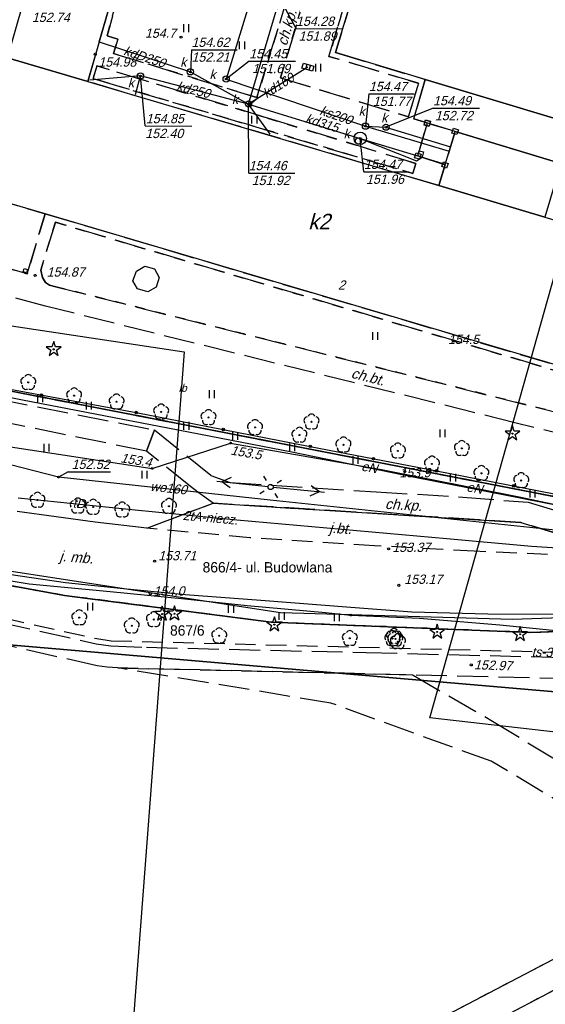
# Model space of a CAD drawing. Extents: x 7538282 to 7539561, y 5782854 to 5783989.
# Tile 14 of 32: x 7539147 to 7539198, y 5783500 to 5783596. Entities that reach past the tile are written whole.
import ezdxf

# ---------------------------------------------------------------- set-up
doc = ezdxf.new("R2010")
doc.units = 0
doc.header["$MEASUREMENT"] = 0
for name, pattern in [('4001', [0]), ('4002', [2, 1, -1]), ('4003', [3, 2, -1]), ('4004', [4, 3, -1])]:
    doc.linetypes.add(name, pattern=pattern)
for name, color, linetype in [('Budynki', 7, 'CONTINUOUS'), ('Drogi', 135, 'CONTINUOUS'), ('Dzialki', 7, 'CONTINUOUS'), ('Elementy_budynkow', 7, 'CONTINUOUS'), ('Linie_napowietrzne', 184, 'CONTINUOUS'), ('ODGIK_1', 7, 'CONTINUOUS'), ('Ogrodzenia', 184, 'CONTINUOUS'), ('Projekty', 1, 'CONTINUOUS'), ('Roslinnosc', 104, 'CONTINUOUS'), ('Rzezba', 8, 'CONTINUOUS'), ('Teksty', 1, 'CONTINUOUS'), ('Uz_Energia', 1, 'CONTINUOUS'), ('Uz_Gaz', 54, 'CONTINUOUS'), ('Uz_Kanalizacja', 14, 'CONTINUOUS'), ('Uz_Telekomunikacja', 30, 'CONTINUOUS'), ('Uz_Woda', 5, 'CONTINUOUS'), ('Uzytki', 7, 'CONTINUOUS')]:
    doc.layers.add(name, color=color, linetype=linetype)

# ---------------------------------------------------------------- blocks, each defined once
blk = doc.blocks.new('1422')
at = {"layer": 'Roslinnosc', "color": 104, "linetype": 'Continuous'}
blk.add_circle((0, 0), 0.1, dxfattribs=at)
for centre, start, end in [((-0.71, 0.23), 102.5, 221.75), ((0, 0.75), 30.19, 149.77), ((0.71, 0.23), 318.3, 77.49), ((-0.44, -0.61), 174.33, 293.45), ((0.44, -0.61), 246.24, 5.74)]:
    blk.add_arc(centre, 0.75, start, end, dxfattribs=at)
blk = doc.blocks.new('1812')
at = {"layer": 'Rzezba', "color": 8, "linetype": 'Continuous'}
blk.add_circle((0, 0), 0.2, dxfattribs=at)
blk = doc.blocks.new('1281')
at = {"layer": 'Ogrodzenia', "color": 184, "linetype": 'Continuous'}
for radius in [0.24, 0.16, 0.08]:
    blk.add_circle((0, 0), radius, dxfattribs=at)
blk = doc.blocks.new('1811')
at = {"layer": 'Rzezba', "color": 8, "linetype": 'Continuous'}
blk.add_circle((0, 0), 0.2, dxfattribs=at)
blk = doc.blocks.new('1412')
at = {"layer": 'Roslinnosc', "color": 104, "linetype": 'Continuous'}
for p, q in [((-0.33, 0.47), (-1.43, 0.47)), ((-1.43, 0.47), (-0.55, -0.17)), ((0, 1.5), (-0.33, 0.47)), ((0.33, 0.47), (0, 1.5)), ((1.43, 0.47), (0.33, 0.47)), ((0.55, -0.17), (1.43, 0.47)), ((-0.55, -0.17), (-0.88, -1.21)), ((-0.88, -1.21), (0, -0.57)), ((0, -0.57), (0.88, -1.21)), ((0.88, -1.21), (0.55, -0.17))]:
    blk.add_line(p, q, dxfattribs=at)
blk.add_circle((0, 0), 0.1, dxfattribs=at)
blk = doc.blocks.new('1746')
at = {"layer": 'Uz_Gaz', "color": 54, "linetype": 'Continuous'}
for radius in [0.16, 0.08]:
    blk.add_circle((0, 0), radius, dxfattribs=at)
blk = doc.blocks.new('1716')
at = {"layer": 'Uz_Woda', "color": 5, "linetype": 'Continuous'}
for radius in [0.16, 0.08]:
    blk.add_circle((0, 0), radius, dxfattribs=at)
blk = doc.blocks.new('1766')
at = {"layer": 'Uz_Energia', "color": 1, "linetype": 'Continuous'}
for radius in [0.16, 0.08]:
    blk.add_circle((0, 0), radius, dxfattribs=at)
blk = doc.blocks.new('1363')
at = {"layer": 'Linie_napowietrzne', "color": 184, "linetype": 'Continuous'}
for p, q in [((0, 1.5), (0, 2.5)), ((-1.5, 0), (-2.5, 0)), ((1.5, 0), (2.5, 0)), ((0, -1.5), (0, -2.5))]:
    blk.add_line(p, q, dxfattribs=at)
blk = doc.blocks.new('1722')
at = {"layer": 'Uz_Kanalizacja', "color": 14, "linetype": 'Continuous'}
blk.add_circle((0, 0), 0.6, dxfattribs=at)
blk = doc.blocks.new('1728')
at = {"layer": 'Uz_Kanalizacja', "color": 7, "linetype": 'Continuous'}
for p, q in [((-1.05, 0.5), (1.05, 0.5)), ((-1.05, -0.5), (-1.05, 0.5)), ((-0.35, 0.5), (-0.35, -0.5)), ((0.35, 0.5), (0.35, -0.5)), ((1.05, 0.5), (1.05, -0.5)), ((1.05, -0.5), (-1.05, -0.5))]:
    blk.add_line(p, q, dxfattribs=at)
blk = doc.blocks.new('1361')
at = {"layer": 'Linie_napowietrzne', "color": 184, "linetype": 'Continuous'}
blk.add_circle((0, 0), 0.5, dxfattribs=at)
blk = doc.blocks.new('1047')
at = {"layer": 'Linie_napowietrzne', "color": 1, "linetype": 'Continuous'}
blk.add_line((0, 0.5), (0, 10.5), dxfattribs=at)
blk = doc.blocks.new('1046')
at = {"layer": 'Linie_napowietrzne', "color": 1, "linetype": 'Continuous'}
for p in [(-1, 7.8), (1, 7.8)]:
    blk.add_line(p, (0, 9.53), dxfattribs=at)
blk = doc.blocks.new('1726')
at = {"layer": 'Uz_Kanalizacja', "color": 14, "linetype": 'Continuous'}
for radius in [0.16, 0.08]:
    blk.add_circle((0, 0), radius, dxfattribs=at)
blk = doc.blocks.new('1450')
at = {"layer": 'Roslinnosc', "color": 104, "linetype": 'Continuous'}
for p, q in [((-0.5, -0.75), (-0.5, 0.75)), ((0.5, -0.75), (0.5, 0.75))]:
    blk.add_line(p, q, dxfattribs=at)
blk = doc.blocks.new('1343')
at = {"layer": 'Budynki', "color": 7, "linetype": 'Continuous'}
for p, q in [((-0.5, 0.5), (0.5, 0.5)), ((-0.5, -0.5), (-0.5, 0.5)), ((0.5, 0.5), (0.5, -0.5)), ((0.5, -0.5), (-0.5, -0.5))]:
    blk.add_line(p, q, dxfattribs=at)

msp = doc.modelspace()

# ---------------------------------------------------------------- linework, layer by layer
at = {"layer": 'Budynki', "color": 7, "linetype": '4003'}
for p, q in [((7539187.104, 5783585.709), (7539189.134, 5783585.095)), ((7539185.947, 5783582.956), (7539186.663, 5783585.444)), ((7539189.367, 5783584.659), (7539188.585, 5783582.076)), ((7539188.151, 5783581.852), (7539186.182, 5783582.509))]:
    msp.add_line(p, q, dxfattribs=at)
at = {"layer": 'Budynki', "color": 7, "linetype": '4001'}
for points in [[(7539199.719, 5783581.899, 0), (7539198.155, 5783576.696, 0), (7539187.88, 5783579.75, 0), (7539189.469, 5783584.994, 0), (7539185.455, 5783586.207, 0), (7539186.57, 5783590.02, 0), (7539177.88, 5783592.62, 0), (7539179.62, 5783598.38, 0), (7539175.31, 5783599.67, 0), (7539182.466, 5783623.422, 0), (7539186.778, 5783622.129, 0), (7539188.506, 5783627.876, 0)], [(7539149.208, 5783602.929, 0), (7539139.554, 5783605.783, 0), (7539137.4, 5783606.42, 0), (7539141.3, 5783619.41, 0), (7539150.253, 5783616.751, 0), (7539159.212, 5783614.1, 0), (7539159.57, 5783615.29, 0), (7539162.21, 5783614.43, 0), (7539161.87, 5783613.3, 0), (7539164.529, 5783612.475, 0), (7539166.22, 5783611.97, 0), (7539162.42, 5783599.04, 0), (7539156.98, 5783600.59, 0), (7539154.992, 5783593.656, 0), (7539153.89, 5783589.81, 0), (7539146.09, 5783592.12, 0), (7539149.208, 5783602.929, 0)], [(7539153.89, 5783589.81, 0), (7539187.88, 5783579.75, 0), (7539198.155, 5783576.696, 0), (7539213.445, 5783572.158, 0), (7539214.155, 5783574.522, 0), (7539220.58, 5783572.64, 0), (7539221.575, 5783572.349, 0), (7539222.475, 5783572.085, 0), (7539224.54, 5783571.48, 0), (7539220.05, 5783556.21, 0), (7539149.74, 5783577.02, 0), (7539142.23, 5783579.22, 0), (7539131.9, 5783582.29, 0), (7539135.74, 5783595.17, 0), (7539146.09, 5783592.12, 0), (7539153.89, 5783589.81, 0)]]:
    msp.add_polyline3d(points, dxfattribs=at)
at = {"layer": 'Budynki', "color": 7, "linetype": '4003'}
msp.add_polyline3d([(7539142.23, 5783579.22, 0), (7539149.74, 5783577.02, 0), (7539148, 5783571.19, 0), (7539140.55, 5783573.4, 0), (7539142.23, 5783579.22, 0)], dxfattribs=at)
at = {"layer": 'Drogi', "color": 8, "linetype": '4004'}
for p, q in [((7539154.992, 5783593.656), (7539156.98, 5783600.59)), ((7539157.36, 5783599.99, 154.891), (7539155.74, 5783594.25, 155.011)), ((7539170.25, 5783588.28, 154.421), (7539173.92, 5783600.22, 154.241)), ((7539175.23, 5783599.15, 154.251), (7539172.54, 5783590.17, 154.361)), ((7539177.24, 5783592.26, 154.261), (7539178.96, 5783598.05, 154.261)), ((7539179.62, 5783598.38), (7539177.88, 5783592.62)), ((7539155.74, 5783594.25, 155.011), (7539156.79, 5783593.91, 154.971)), ((7539153.89, 5783589.81), (7539154.992, 5783593.656)), ((7539156.79, 5783593.91, 154.971), (7539156.37, 5783592.53, 154.981)), ((7539156.37, 5783592.53, 154.981), (7539170.25, 5783588.28, 154.421)), ((7539177.88, 5783592.62), (7539186.57, 5783590.02)), ((7539185.93, 5783589.65, 154.261), (7539177.24, 5783592.26, 154.261)), ((7539154.75, 5783591.34, 155.021), (7539154.41, 5783590.1, 155.041)), ((7539171.27, 5783586.29, 154.391), (7539154.75, 5783591.34, 155.021)), ((7539187.88, 5783579.75), (7539153.89, 5783589.81)), ((7539154.41, 5783590.1, 155.041), (7539169.41, 5783585.65, 154.671)), ((7539172.54, 5783590.17, 154.361), (7539184.94, 5783586.4, 154.511)), ((7539184.94, 5783586.4, 154.511), (7539185.93, 5783589.65, 154.261)), ((7539186.57, 5783590.02), (7539185.455, 5783586.207)), ((7539169.41, 5783585.65, 154.671), (7539185.35, 5783580.93, 154.511)), ((7539185.65, 5783581.89, 154.521), (7539171.27, 5783586.29, 154.391)), ((7539185.455, 5783586.207), (7539186.769, 5783585.81)), ((7539186.76, 5783585.78), (7539185.85, 5783582.62)), ((7539186.769, 5783585.81), (7539186.76, 5783585.78)), ((7539185.35, 5783580.93, 154.511), (7539185.65, 5783581.89, 154.521)), ((7539185.85, 5783582.62), (7539188.483, 5783581.741)), ((7539188.483, 5783581.741), (7539187.88, 5783579.75)), ((7539148, 5783571.19), (7539149.74, 5783577.02)), ((7539150.732, 5783576.196), (7539149.32, 5783571.57, 154.871)), ((7539149.74, 5783577.02), (7539205.686, 5783560.461)), ((7539205.49, 5783559.96, 153.591), (7539150.732, 5783576.196)), ((7539143.892, 5783572.409), (7539148, 5783571.19)), ((7539149.32, 5783571.57, 154.871), (7539149.5, 5783570.86, 154.721)), ((7539158.25, 5783570.53, 155.141), (7539158.58, 5783571.46, 154.701)), ((7539158.58, 5783571.46, 154.701), (7539159.39, 5783571.96, 154.741)), ((7539159.39, 5783571.96, 154.741), (7539160.35, 5783571.67, 154.721)), ((7539160.35, 5783571.67, 154.721), (7539160.8, 5783570.84, 155.201)), ((7539149.5, 5783570.86, 154.721), (7539149.78, 5783570.37, 154.771)), ((7539158.7, 5783569.75, 155.121), (7539158.25, 5783570.53, 155.141)), ((7539160.8, 5783570.84, 155.201), (7539160.49, 5783569.9, 155.111)), ((7539149.78, 5783570.37, 154.771), (7539150.17, 5783570.11, 154.791)), ((7539150.17, 5783570.11, 154.791), (7539150.77, 5783569.95, 154.751)), ((7539150.77, 5783569.95, 154.751), (7539213.75, 5783554.17, 153.451)), ((7539159.68, 5783569.46, 155.081), (7539158.7, 5783569.75, 155.121)), ((7539160.49, 5783569.9, 155.111), (7539159.68, 5783569.46, 155.081)), ((7539149.79, 5783568.06, 154.771), (7539146.34, 5783568.99, 154.841)), ((7539195.25, 5783556.79, 153.681), (7539149.79, 5783568.06, 154.771)), ((7539141.14, 5783559.89), (7539160.35, 5783556.09)), ((7539159.55, 5783554.03), (7539141.89, 5783557.61)), ((7539160.35, 5783556.09), (7539159.55, 5783554.03)), ((7539159.55, 5783554.03), (7539160.35, 5783556.09)), ((7539160.35, 5783556.09), (7539165.81, 5783551.69)), ((7539216.49, 5783551.45, 153.261), (7539195.25, 5783556.79, 153.681)), ((7539163.84, 5783550.6), (7539159.55, 5783554.03)), ((7539165.81, 5783551.69), (7539167.67, 5783551)), ((7539164.54, 5783550.05), (7539163.84, 5783550.6)), ((7539167.67, 5783551), (7539181.82, 5783550.09)), ((7539166.026, 5783548.99), (7539164.54, 5783550.05)), ((7539181.82, 5783550.09), (7539190.21, 5783549.59)), ((7539190.21, 5783549.59), (7539196.551, 5783549.08)), ((7539195.82, 5783547.13), (7539166.026, 5783548.99)), ((7539196.551, 5783549.08), (7539207.93, 5783545.62)), ((7539207.42, 5783543.61, 152.782), (7539195.82, 5783547.13)), ((7539137.51, 5783539.2, 154.151), (7539154.69, 5783535.38, 154.601)), ((7539154.77, 5783533.26, 153.571), (7539137.13, 5783537.2, 154.181)), ((7539154.69, 5783535.38, 154.601), (7539156.11, 5783535.18, 154.571)), ((7539156.11, 5783535.18, 154.571), (7539159.57, 5783535.04, 153.411)), ((7539159.57, 5783535.04, 153.411), (7539180.85, 5783534.53, 153.051)), ((7539180.85, 5783534.53, 153.051), (7539209.14, 5783533.83, 152.681)), ((7539155.74, 5783533.13, 153.601), (7539154.77, 5783533.26, 153.571)), ((7539156.77, 5783533.04, 154.511), (7539155.74, 5783533.13, 153.601)), ((7539177.41, 5783529.64, 152.891), (7539156.77, 5783533.04, 154.511)), ((7539156.77, 5783533.04, 154.511), (7539178.75, 5783532.52, 154.131)), ((7539178.75, 5783532.52, 154.131), (7539156.77, 5783533.04, 154.511)), ((7539178.75, 5783532.52, 154.131), (7539185.349, 5783532.359)), ((7539208.667, 5783531.792, 156.951), (7539178.75, 5783532.52, 154.131)), ((7539185.349, 5783532.359), (7539185.4, 5783532.33, 152.981)), ((7539185.4, 5783532.33, 152.981), (7539193.1, 5783527.88, 152.541)), ((7539192.97, 5783524, 152.441), (7539177.41, 5783529.64, 152.891)), ((7539193.1, 5783527.88, 152.541), (7539202.2, 5783522.35, 152.081)), ((7539201.4, 5783518.95, 152.081), (7539192.97, 5783524, 152.441))]:
    msp.add_line(p, q, dxfattribs=at)
at = {"layer": 'Drogi', "color": 8, "linetype": '4001'}
for p, q in [((7539159.61, 5783546.57, 153.661), (7539166.026, 5783548.99)), ((7539166.026, 5783548.99), (7539195.82, 5783547.13)), ((7539154.6, 5783547.15, 153.85), (7539147.03, 5783548.2, 153.987)), ((7539159.61, 5783546.57, 153.661), (7539154.6, 5783547.15, 153.85)), ((7539195.82, 5783547.13), (7539207.42, 5783543.61, 152.782)), ((7539145.087, 5783542.293), (7539151.706, 5783541.317)), ((7539151.706, 5783541.317), (7539157.323, 5783540.726)), ((7539157.323, 5783540.726), (7539163.311, 5783540.157)), ((7539163.311, 5783540.157), (7539170.638, 5783539.598)), ((7539170.638, 5783539.598), (7539179.347, 5783538.928)), ((7539179.347, 5783538.928), (7539185.281, 5783538.489)), ((7539185.281, 5783538.489), (7539192.623, 5783538.27)), ((7539192.623, 5783538.27), (7539199.062, 5783538.244))]:
    msp.add_line(p, q, dxfattribs=at)
at = {"layer": 'Drogi', "color": 8, "linetype": '4003'}
for p, q in [((7539159.61, 5783546.57, 153.661), (7539166.026, 5783548.99)), ((7539166.026, 5783548.99), (7539195.82, 5783547.13)), ((7539169.56, 5783545.65, 153.471), (7539159.61, 5783546.57, 153.661)), ((7539195.82, 5783547.13), (7539207.42, 5783543.61, 152.782)), ((7539181.64, 5783544.88, 153.258), (7539169.56, 5783545.65, 153.471)), ((7539191.3, 5783544.34, 153.033), (7539181.64, 5783544.88, 153.258)), ((7539207.42, 5783543.61, 152.782), (7539191.3, 5783544.34, 153.033))]:
    msp.add_line(p, q, dxfattribs=at)
at = {"layer": 'Drogi', "color": 8, "linetype": '4001'}
msp.add_polyline3d([(7539186.255, 5783582.507, 0), (7539185.85, 5783582.62, 0), (7539185.99, 5783583.12, 0), (7539186.395, 5783583.007, 0), (7539186.255, 5783582.507, 0)], dxfattribs=at)
at = {"layer": 'Dzialki', "color": 7, "linetype": '4001'}
for p, q in [((7539214.64, 5783546.61), (7539138.94, 5783561.3)), ((7539138.94, 5783561.3), (7539214.64, 5783546.61)), ((7539127.18, 5783544.47), (7539151.62, 5783540.06)), ((7539151.62, 5783540.06), (7539127.18, 5783544.47)), ((7539151.62, 5783540.06), (7539171.64, 5783537.48)), ((7539171.64, 5783537.48), (7539151.62, 5783540.06)), ((7539171.64, 5783537.48), (7539196.76, 5783536.48)), ((7539196.76, 5783536.48), (7539171.64, 5783537.48)), ((7539196.76, 5783536.48), (7539239.42, 5783537.86)), ((7539239.42, 5783537.86), (7539196.76, 5783536.48)), ((7539210.44, 5783510.8), (7539172.95, 5783491.23)), ((7539136.46, 5783468.92), (7539211.66, 5783508.5))]:
    msp.add_line(p, q, dxfattribs=at)
at = {"layer": 'Elementy_budynkow', "color": 7, "linetype": '4001'}
for points in [[(7539199.513, 5783586.699, 0), (7539199.358, 5783586.194, 0), (7539186.57, 5783590.02, 0), (7539177.88, 5783592.62, 0), (7539179.62, 5783598.38, 0), (7539175.31, 5783599.67, 0), (7539182.466, 5783623.422, 0), (7539186.778, 5783622.129, 0), (7539188.506, 5783627.876, 0), (7539210.24, 5783621.37, 0), (7539210.16, 5783621.1, 0), (7539203.32, 5783599.12, 0), (7539199.513, 5783586.699, 0)], [(7539199.358, 5783586.194, 0), (7539199.513, 5783586.699, 0), (7539202.455, 5783585.816, 0), (7539201.152, 5783581.47, 0), (7539199.719, 5783581.899, 0), (7539189.469, 5783584.994, 0), (7539185.455, 5783586.207, 0), (7539186.57, 5783590.02, 0), (7539199.358, 5783586.194, 0)], [(7539189.469, 5783584.994, 0), (7539199.719, 5783581.899, 0), (7539198.155, 5783576.696, 0), (7539187.88, 5783579.75, 0), (7539189.469, 5783584.994, 0)], [(7539147.94, 5783571.31, 0), (7539147.62, 5783571.4, 0), (7539147.71, 5783571.72, 0), (7539148.028, 5783571.631, 0), (7539147.94, 5783571.31, 0)]]:
    msp.add_polyline3d(points, dxfattribs=at)
at = {"layer": 'ODGIK_1', "color": 230, "linetype": '4001'}
for points in [[(7539264.452, 5783802.841, 0), (7539419.329, 5783757.818, 0), (7539329.284, 5783511.997, 0), (7539187.014, 5783528.205, 0), (7539264.452, 5783802.841, 0)], [(7538845.797, 5782902.741, 0), (7538636.278, 5782994.552, 0), (7538490.411, 5783119.582, 0), (7538485.94, 5783272.337, 0), (7538484.864, 5783306.108, 0), (7538517.282, 5783660.898, 0), (7539163.202, 5783563.663, 0), (7539125.655, 5783070.656, 0), (7538845.797, 5782902.741, 0)], [(7538958.949, 5783581.034, 0), (7539056.503, 5783560.761, 0), (7539144.541, 5783542.692, 0), (7539172.561, 5783538.396, 0), (7539195.018, 5783537.777, 0), (7539229.843, 5783538.967, 0), (7539251.375, 5783540.334, 0), (7539282.229, 5783546.317, 0), (7539295.919, 5783546.72, 0), (7539305.765, 5783542.346, 0), (7539392.101, 5783505.372, 0), (7539413.861, 5783493.634, 0), (7539433.498, 5783482.535, 0), (7539441.011, 5783471.581, 0), (7539412.498, 5783444.22, 0), (7539368.331, 5783401.47, 0), (7539336.711, 5783367.751, 0)]]:
    msp.add_polyline3d(points, dxfattribs=at)
at = {"layer": 'ODGIK_1', "color": 3, "linetype": '4001', "lineweight": 35}
msp.add_polyline3d([(7539226.179, 5783528.401, 0), (7539112.466, 5783538.193, 0), (7539108.594, 5783538.91, 0), (7539104.942, 5783540.372, 0), (7539101.649, 5783542.524, 0), (7539098.843, 5783545.283, 0), (7539096.621, 5783548.527, 0), (7539095.08, 5783552.152, 0), (7539094.286, 5783556.006, 0), (7539094.254, 5783559.939, 0), (7539095.001, 5783563.801, 0), (7539104.06, 5783594.361, 0), (7539125.455, 5783666.578, 0), (7539127, 5783670.337, 0), (7539129.274, 5783673.707, 0), (7539132.184, 5783676.538, 0), (7539158.877, 5783697.796, 0), (7539162.097, 5783699.879, 0), (7539165.638, 5783701.312, 0), (7539169.401, 5783702.049, 0), (7539173.234, 5783702.053, 0), (7539176.986, 5783701.329, 0), (7539251.777, 5783679.313, 0)], dxfattribs=at)
at = {"layer": 'Ogrodzenia', "color": 184, "linetype": '4001'}
for p, q in [((7539140.19, 5783561.16), (7539158.57, 5783557.77)), ((7539158.57, 5783557.77), (7539175.43, 5783554.49)), ((7539175.43, 5783554.49), (7539187.67, 5783552.13)), ((7539187.67, 5783552.13), (7539202.63, 5783549.21))]:
    msp.add_line(p, q, dxfattribs=at)
at = {"layer": 'Projekty', "color": 14, "linetype": '4003'}
msp.add_line((7539169.372, 5783587.446), (7539170.199, 5783588.115), dxfattribs=at)
at = {"layer": 'Projekty', "color": 30, "linetype": '4003'}
for p, q in [((7539145.741, 5783537.882), (7539154.741, 5783535.878)), ((7539154.741, 5783535.878), (7539156.143, 5783535.679)), ((7539156.143, 5783535.679), (7539188.92, 5783534.83)), ((7539188.92, 5783534.83), (7539203.919, 5783534.459))]:
    msp.add_line(p, q, dxfattribs=at)
at = {"layer": 'Roslinnosc', "color": 104, "linetype": '4002'}
for points in [[(7539156.37, 5783592.53, 154.981), (7539156.79, 5783593.91, 154.971), (7539155.74, 5783594.25, 155.011), (7539157.36, 5783599.99, 154.891), (7539162.73, 5783598.42, 154.801), (7539165.13, 5783606.45, 154.681), (7539167.04, 5783612.76, 154.641), (7539176.4, 5783609.99, 154.431), (7539176.803, 5783609.871, 0), (7539176.28, 5783608.12, 154.381), (7539173.92, 5783600.22, 154.241), (7539170.25, 5783588.28, 154.421), (7539156.37, 5783592.53, 154.981)], [(7539172.54, 5783590.17, 154.361), (7539175.23, 5783599.15, 154.251), (7539178.96, 5783598.05, 154.261), (7539177.24, 5783592.26, 154.261), (7539185.93, 5783589.65, 154.261), (7539184.94, 5783586.4, 154.511), (7539172.54, 5783590.17, 154.361)], [(7539171.27, 5783586.29, 154.391), (7539185.65, 5783581.89, 154.521), (7539185.35, 5783580.93, 154.511), (7539169.41, 5783585.65, 154.671), (7539154.41, 5783590.1, 155.041), (7539154.75, 5783591.34, 155.021), (7539171.27, 5783586.29, 154.391)], [(7539149.32, 5783571.57, 154.871), (7539150.732, 5783576.196, 0), (7539205.49, 5783559.96, 153.591), (7539204.96, 5783558.25, 153.541), (7539214.13, 5783555.49, 153.351), (7539213.75, 5783554.17, 153.451), (7539150.77, 5783569.95, 154.751), (7539150.17, 5783570.11, 154.791), (7539149.78, 5783570.37, 154.771), (7539149.5, 5783570.86, 154.721), (7539149.32, 5783571.57, 154.871)]]:
    msp.add_polyline3d(points, dxfattribs=at)
at = {"layer": 'Rzezba', "color": 6, "linetype": 'Continuous'}
msp.add_circle((7539154.6, 5783592.46, 154.983), 0.1, dxfattribs=at)
at = {"layer": 'Uz_Energia', "color": 1, "linetype": '4001'}
for p, q in [((7539139.066, 5783560.664), (7539147.561, 5783559.001)), ((7539147.561, 5783559.001), (7539160.774, 5783556.451)), ((7539160.774, 5783556.451), (7539173.647, 5783553.98)), ((7539144.39, 5783554.77), (7539160.11, 5783552.36)), ((7539144.39, 5783554.77), (7539160.11, 5783552.36)), ((7539160.11, 5783552.36), (7539167.71, 5783554.81)), ((7539160.11, 5783552.36), (7539167.71, 5783554.81)), ((7539167.71, 5783554.81), (7539182.34, 5783552.26)), ((7539167.71, 5783554.81), (7539182.34, 5783552.26)), ((7539173.647, 5783553.98), (7539185.558, 5783551.512)), ((7539182.34, 5783552.26), (7539195.84, 5783549.58)), ((7539182.34, 5783552.26), (7539195.84, 5783549.58)), ((7539185.558, 5783551.512), (7539199.558, 5783548.769)), ((7539195.84, 5783549.58), (7539212.94, 5783545.92)), ((7539195.84, 5783549.58), (7539212.94, 5783545.92))]:
    msp.add_line(p, q, dxfattribs=at)
at = {"layer": 'Uz_Gaz', "color": 54, "linetype": '4001'}
for p, q in [((7539140.453, 5783542.501), (7539148.206, 5783541.184)), ((7539148.206, 5783541.184), (7539156.035, 5783540.447)), ((7539156.035, 5783540.447), (7539163.274, 5783539.727)), ((7539163.274, 5783539.727), (7539169.321, 5783539.099)), ((7539169.321, 5783539.099), (7539176.889, 5783538.421)), ((7539176.889, 5783538.421), (7539179.362, 5783538.158)), ((7539179.362, 5783538.158), (7539186.025, 5783537.864)), ((7539186.025, 5783537.864), (7539193.8, 5783537.208)), ((7539193.8, 5783537.208), (7539199.873, 5783536.6))]:
    msp.add_line(p, q, dxfattribs=at)
at = {"layer": 'Uz_Kanalizacja', "color": 14, "linetype": '4001'}
for p, q in [((7539172.22, 5783606.27, 154.331), (7539167.28, 5783590.06, 154.451)), ((7539169.45, 5783587.64, 154.451), (7539172.48, 5783597.89, 154.281)), ((7539154.992, 5783593.656), (7539163.81, 5783590.76, 154.621)), ((7539163.81, 5783590.76, 154.621), (7539169.45, 5783587.64, 154.451)), ((7539175.2, 5783591.22, 154.241), (7539169.45, 5783587.64, 154.451)), ((7539158.98, 5783590.36, 154.851), (7539154.08, 5783589.96, 154.941)), ((7539158.51, 5783588.58, 154.861), (7539158.98, 5783590.36, 154.851)), ((7539169.45, 5783587.64, 154.451), (7539158.98, 5783590.36, 154.851)), ((7539167.28, 5783590.06, 154.451), (7539180.78, 5783585.5, 154.471)), ((7539171.54, 5783584.72, 154.651), (7539169.45, 5783587.64, 154.451)), ((7539169.45, 5783587.64, 154.451), (7539180.27, 5783584.32, 154.109)), ((7539180.78, 5783585.5, 154.471), (7539188.891, 5783583.087, 154.086)), ((7539180.78, 5783585.5, 154.471), (7539182.76, 5783585.4, 154.19)), ((7539182.76, 5783585.4, 154.19), (7539189.012, 5783583.493)), ((7539180.27, 5783584.32, 154.109), (7539188.507, 5783581.82)), ((7539180.27, 5783584.32, 154.109), (7539185.715, 5783582.138)), ((7539185.715, 5783582.138), (7539186.255, 5783582.507))]:
    msp.add_line(p, q, dxfattribs=at)
at = {"layer": 'Uz_Kanalizacja', "color": 14, "linetype": 'Continuous'}
for p, q in [((7539174.049, 5783594.942), (7539172.48, 5783597.89)), ((7539174.049, 5783594.942), (7539178.477, 5783594.94)), ((7539163.921, 5783592.907), (7539163.81, 5783590.76)), ((7539163.921, 5783592.907), (7539168.359, 5783592.905)), ((7539169.51, 5783591.803), (7539167.28, 5783590.06)), ((7539169.51, 5783591.803), (7539173.988, 5783591.801)), ((7539159.443, 5783585.517), (7539158.98, 5783590.36)), ((7539181.11, 5783588.624), (7539180.78, 5783585.5)), ((7539181.11, 5783588.624), (7539185.486, 5783588.622)), ((7539169.468, 5783580.965), (7539169.45, 5783587.64)), ((7539187.326, 5783587.246), (7539182.76, 5783585.4)), ((7539187.326, 5783587.246), (7539191.828, 5783587.244)), ((7539159.443, 5783585.517), (7539163.943, 5783585.515)), ((7539180.634, 5783581.085), (7539180.27, 5783584.32)), ((7539169.468, 5783580.965), (7539173.947, 5783580.963)), ((7539180.634, 5783581.085), (7539185.01, 5783581.083))]:
    msp.add_line(p, q, dxfattribs=at)
for centre, radius in [((7539180.27, 5783584.32), 0.6), ((7539180.1, 5783584.07), 0.3)]:
    msp.add_circle(centre, radius, dxfattribs=at)
at = {"layer": 'Uz_Telekomunikacja', "color": 30, "linetype": '4001'}
for p, q in [((7539147.137, 5783549.507), (7539158.451, 5783548.364)), ((7539147.137, 5783549.507), (7539158.451, 5783548.364)), ((7539158.451, 5783548.364), (7539168.322, 5783547.382)), ((7539158.451, 5783548.364), (7539168.322, 5783547.382)), ((7539168.322, 5783547.382), (7539188.661, 5783545.573)), ((7539168.322, 5783547.382), (7539188.661, 5783545.573)), ((7539188.661, 5783545.573), (7539196.866, 5783544.84)), ((7539188.661, 5783545.573), (7539196.866, 5783544.84)), ((7539196.866, 5783544.84), (7539202.598, 5783544.449)), ((7539196.866, 5783544.84), (7539202.598, 5783544.449))]:
    msp.add_line(p, q, dxfattribs=at)
at = {"layer": 'Uz_Woda', "color": 5, "linetype": '4001'}
for p, q in [((7539151.04, 5783551.52), (7539120.35, 5783559.39)), ((7539171.55, 5783549.29), (7539151.04, 5783551.52)), ((7539216.37, 5783544.54), (7539171.55, 5783549.29))]:
    msp.add_line(p, q, dxfattribs=at)
at = {"layer": 'Uz_Woda', "color": 5, "linetype": 'Continuous'}
for q in [(7539151.04, 5783551.52), (7539156.071, 5783552.033)]:
    msp.add_line((7539151.973, 5783552.035), q, dxfattribs=at)
at = {"layer": 'Uzytki', "color": 184, "linetype": '4002'}
for points in [[(7539246.13, 5783660.12, 0), (7539235.41, 5783598.4, 0), (7539239.8, 5783597.29, 0), (7539227.9, 5783548.33, 0), (7539214.64, 5783546.61, 0), (7539138.94, 5783561.3, 0), (7539129.1, 5783559.07, 0), (7539126.87, 5783558.71, 0), (7539119.29, 5783560.47, 0), (7539114.18, 5783558.12, 0), (7539123.24, 5783588.68, 0), (7539096.02, 5783595.66, 0), (7539087.3, 5783561.6, 0), (7539060.67, 5783567.55, 0), (7539032.45, 5783573.86, 0), (7539025.23, 5783575.47, 0), (7539022.92, 5783576.04, 0), (7539015.37, 5783577.86, 0)], [(7539397.27, 5783500.62, 0), (7539308.05, 5783540.33, 0), (7539298.34, 5783544.6, 0), (7539294.29, 5783545.78, 0), (7539281.81, 5783544.98, 0), (7539248.51, 5783538.36, 0), (7539239.42, 5783537.86, 0), (7539196.76, 5783536.48, 0), (7539171.64, 5783537.48, 0), (7539151.62, 5783540.06, 0), (7539138.11, 5783542.5, 0), (7539127.18, 5783544.47, 0), (7538965.24, 5783578.56, 0)], [(7539015.37, 5783577.86, 0), (7539022.92, 5783576.04, 0), (7539025.23, 5783575.47, 0), (7539032.45, 5783573.86, 0), (7539060.67, 5783567.55, 0), (7539087.3, 5783561.6, 0), (7539087.68, 5783561.51, 0), (7539113.63, 5783555.68, 0), (7539114.18, 5783558.12, 0), (7539119.29, 5783560.47, 0), (7539126.87, 5783558.71, 0), (7539129.1, 5783559.07, 0), (7539138.94, 5783561.3, 0), (7539214.64, 5783546.61, 0), (7539227.9, 5783548.33, 0), (7539283.89, 5783555.6, 0), (7539311.21, 5783546.52, 0), (7539320.04, 5783544.82, 0), (7539342.64, 5783535.98, 0), (7539395.78, 5783518.27, 0)], [(7539005.95, 5783567.43, 0), (7539034.93, 5783560.93, 0), (7539038.53, 5783560.13, 0), (7539042.42, 5783559.25, 0), (7539070.99, 5783549.82, 0), (7539071.94, 5783549.51, 0), (7539101.25, 5783542.83, 0), (7539111.22, 5783541.31, 0), (7539114.44, 5783540.8, 0), (7539137.24, 5783537.28, 0), (7539138.11, 5783542.5, 0), (7539151.62, 5783540.06, 0), (7539171.64, 5783537.48, 0), (7539196.76, 5783536.48, 0), (7539239.42, 5783537.86, 0), (7539248.51, 5783538.36, 0), (7539281.81, 5783544.98, 0), (7539294.29, 5783545.78, 0), (7539298.34, 5783544.6, 0), (7539308.05, 5783540.33, 0), (7539397.27, 5783500.62, 0)], [(7538994.8, 5783394.7, 0), (7539034.76, 5783415.33, 0), (7539136.46, 5783468.92, 0), (7539211.66, 5783508.5, 0), (7539210.44, 5783510.8, 0), (7539172.95, 5783491.23, 0), (7539033.36, 5783417.98, 0), (7538997.55, 5783400.36, 0)]]:
    msp.add_polyline3d(points, dxfattribs=at)

# ---------------------------------------------------------------- block references
at = {"layer": 'Budynki', "color": 7, "xscale": 0.5, "yscale": 0.5, "zscale": 0.5}
for p, rotation in [((7539186.76, 5783585.78), 343.300754), ((7539186.769, 5783585.81), 253.184016), ((7539189.469, 5783584.994), 163.137691), ((7539185.85, 5783582.62), 343.934939), ((7539188.483, 5783581.741), 71.53894200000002)]:
    msp.add_blockref('1343', p, dxfattribs=dict(at, rotation=rotation))
at = {"layer": 'Linie_napowietrzne', "color": 184, "xscale": 0.5, "yscale": 0.5, "zscale": 0.5}
for name, rotation in [('1363', 31.99999699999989), ('1361', 359.9900000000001)]:
    msp.add_blockref(name, (7539171.591, 5783550.565), dxfattribs=dict(at, rotation=rotation))
at = {"layer": 'Linie_napowietrzne', "color": 1, "xscale": 0.5, "yscale": 0.5, "zscale": 0.5}
for name, rotation in [('1046', 84.05809799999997), ('1047', 84.05809799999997), ('1047', 264.5309619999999), ('1046', 264.5309619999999)]:
    msp.add_blockref(name, (7539171.591, 5783550.565), dxfattribs=dict(at, rotation=rotation))
at = {"layer": 'Ogrodzenia', "color": 184, "xscale": 0.5, "yscale": 0.5, "zscale": 0.5}
for p in [(7539149.38, 5783559.465), (7539158.57, 5783557.77), (7539158.57, 5783557.77), (7539167, 5783556.13), (7539175.43, 5783554.49), (7539175.43, 5783554.49), (7539181.55, 5783553.31), (7539187.67, 5783552.13), (7539187.67, 5783552.13), (7539195.15, 5783550.67)]:
    msp.add_blockref('1281', p, dxfattribs=at)
at = {"layer": 'Roslinnosc', "color": 104, "xscale": 0.5, "yscale": 0.5, "zscale": 0.5}
for name, p in [('1450', (7539163.414, 5783594.991)), ('1450', (7539168.827, 5783593.334)), ('1450', (7539176.211, 5783591.156)), ('1450', (7539176.211, 5783591.156)), ('1450', (7539170.03, 5783586.135)), ('1450', (7539170.03, 5783586.135)), ('1450', (7539181.725, 5783565.183)), ('1450', (7539181.725, 5783565.183)), ('1412', (7539150.569, 5783563.891)), ('1422', (7539148.109, 5783560.695)), ('1422', (7539152.55, 5783559.405)), ('1450', (7539165.906, 5783559.552)), ('1450', (7539149.27, 5783559.143)), ('1422', (7539156.666, 5783558.813)), ('1450', (7539153.997, 5783558.435)), ('1422', (7539160.984, 5783557.833)), ('1422', (7539165.57, 5783557.294)), ('1422', (7539170.079, 5783556.325)), ('1422', (7539175.55, 5783556.87)), ('1450', (7539163.445, 5783556.48)), ('1422', (7539174.376, 5783555.595)), ('1450', (7539188.252, 5783555.75)), ('1412', (7539195.014, 5783555.726)), ('1450', (7539168.164, 5783555.502)), ('1422', (7539178.644, 5783554.645)), ('1450', (7539149.897, 5783554.359)), ('1450', (7539173.694, 5783554.4)), ('1422', (7539183.92, 5783554.06)), ('1422', (7539190.118, 5783554.304)), ('1450', (7539179.835, 5783553.163)), ('1422', (7539187.219, 5783552.794)), ('1422', (7539192.006, 5783551.887)), ('1450', (7539159.393, 5783551.744)), ('1450', (7539189.279, 5783551.468)), ('1422', (7539195.87, 5783551.19)), ('1422', (7539148.999, 5783549.3)), ('1422', (7539152.905, 5783548.727)), ('1422', (7539161.74, 5783548.697)), ('1450', (7539196.97, 5783549.911)), ('1422', (7539154.387, 5783548.617)), ('1422', (7539157.21, 5783548.346)), ('1450', (7539154.124, 5783538.964)), ('1412', (7539161.073, 5783538.261)), ('1412', (7539162.273, 5783538.29)), ('1450', (7539167.763, 5783538.748)), ('1422', (7539153.05, 5783537.91)), ('1422', (7539160.28, 5783537.73)), ('1412', (7539171.95, 5783537.24)), ('1450', (7539172.68, 5783538.072)), ('1450', (7539178.023, 5783537.949)), ('1422', (7539158.13, 5783537.12)), ('1412', (7539187.735, 5783536.526)), ('1412', (7539195.756, 5783536.301)), ('1422', (7539166.61, 5783536.16)), ('1422', (7539179.26, 5783535.91)), ('1422', (7539183.39, 5783535.89)), ('1422', (7539183.54, 5783536.11)), ('1422', (7539183.68, 5783535.85)), ('1422', (7539183.92, 5783535.59))]:
    msp.add_blockref(name, p, dxfattribs=at)
at = {"layer": 'Rzezba', "color": 8, "xscale": 0.5, "yscale": 0.5, "zscale": 0.5}
for name, p in [('1812', (7539162.91, 5783594.11, 154.654)), ('1811', (7539148.769, 5783571.051, 154.871)), ('1812', (7539189.386, 5783564.69, 154.471)), ('1812', (7539184.588, 5783552.066, 153.871)), ('1811', (7539183.021, 5783544.575, 153.371)), ('1811', (7539160.35, 5783543.378, 153.711)), ('1811', (7539184.017, 5783541.041, 153.171)), ('1812', (7539159.932, 5783540.224, 153.971)), ('1811', (7539191.03, 5783533.33, 152.971))]:
    msp.add_blockref(name, p, dxfattribs=at)
at = {"layer": 'Uz_Energia', "color": 1, "xscale": 0.5, "yscale": 0.5, "zscale": 0.5}
for p in [(7539167.71, 5783554.81), (7539160.11, 5783552.36)]:
    msp.add_blockref('1766', p, dxfattribs=at)
at = {"layer": 'Uz_Gaz', "color": 54, "xscale": 0.5, "yscale": 0.5, "zscale": 0.5}
msp.add_blockref('1746', (7539179.362, 5783538.158), dxfattribs=at)
at = {"layer": 'Uz_Kanalizacja', "color": 7, "xscale": 0.5, "yscale": 0.5, "zscale": 0.5, "rotation": 343.513634}
msp.add_blockref('1728', (7539175.2, 5783591.22, 154.241), dxfattribs=at)
at = {"layer": 'Uz_Kanalizacja', "color": 14, "xscale": 0.5, "yscale": 0.5, "zscale": 0.5}
for name, p in [('1722', (7539158.98, 5783590.36, 154.851)), ('1726', (7539158.98, 5783590.36, 154.851)), ('1722', (7539163.81, 5783590.76, 154.621)), ('1726', (7539163.81, 5783590.76, 154.621)), ('1722', (7539167.28, 5783590.06, 154.451)), ('1726', (7539167.28, 5783590.06, 154.451)), ('1722', (7539169.45, 5783587.64, 154.451)), ('1726', (7539169.45, 5783587.64, 154.451)), ('1722', (7539180.78, 5783585.5, 154.471)), ('1722', (7539182.76, 5783585.4, 154.19)), ('1726', (7539180.78, 5783585.5, 154.471)), ('1726', (7539182.76, 5783585.4, 154.19)), ('1726', (7539180.27, 5783584.32, 154.109))]:
    msp.add_blockref(name, p, dxfattribs=at)
at = {"layer": 'Uz_Woda', "color": 5, "xscale": 0.5, "yscale": 0.5, "zscale": 0.5}
msp.add_blockref('1716', (7539151.04, 5783551.52), dxfattribs=at)

# ---------------------------------------------------------------- texts
at = {"layer": 'Budynki', "color": 7, "oblique": 15}
for s, height, rotation, p in [('k2', 1.5, 359.97, (7539175.229, 5783575.514)), ('2', 0.9, 357, (7539178.11, 5783569.69))]:
    msp.add_text(s, height=height, rotation=rotation, dxfattribs=at).set_placement(p)
msp.add_text('ib', height=0.75, dxfattribs=at).set_placement((7539162.68, 5783559.77))
at = {"layer": 'Drogi', "color": 8, "oblique": 15}
for s, rotation, p in [('ch.kp.', 73.35969, (7539173.133, 5783593.202)), ('ch.bt.', 346.07651, (7539179.316, 5783561.149)), ('ch.kp.', 356.5895, (7539182.655, 5783548.444)), ('j.bt.', 356.80046, (7539177.249, 5783546.122))]:
    msp.add_text(s, height=1, rotation=rotation, dxfattribs=at).set_placement(p)
at = {"layer": 'Dzialki', "color": 7}
for s, p in [('866/4- ul. Budowlana', (7539165.002, 5783542.288)), ('867/6', (7539161.845, 5783536.17))]:
    msp.add_text(s, height=1, dxfattribs=at).set_placement(p)
at = {"layer": 'Projekty', "color": 30, "oblique": 15}
msp.add_text('ts-384/24', height=0.9, rotation=358.58308, dxfattribs=at).set_placement((7539196.872, 5783534.149))
at = {"layer": 'Rzezba', "color": 8, "oblique": 15}
for s, p in [('154.7', (7539159.408, 5783594.056)), ('154.87', (7539149.889, 5783570.931)), ('154.5', (7539188.776, 5783564.41)), ('153.9', (7539184.068, 5783551.496)), ('153.37', (7539183.371, 5783544.275)), ('153.71', (7539160.7, 5783543.458)), ('153.17', (7539184.537, 5783541.181)), ('154.0', (7539160.242, 5783540.044))]:
    msp.add_text(s, height=0.9, dxfattribs=at).set_placement(p)
at = {"layer": 'Rzezba', "color": 6, "oblique": 15}
msp.add_text('154.98', height=0.9, dxfattribs=at).set_placement((7539154.895, 5783591.262))
at = {"layer": 'Rzezba', "color": 8, "oblique": 15}
msp.add_text('152.97', height=0.9, rotation=358.13232, dxfattribs=at).set_placement((7539191.285, 5783532.913))
at = {"layer": 'Teksty', "color": 1, "oblique": 15}
msp.add_text('j. mb.', height=1, rotation=355.47595, dxfattribs=at).set_placement((7539151.109, 5783543.395))
at = {"layer": 'Uz_Energia', "color": 1, "oblique": 15}
for s, rotation, p in [('153.5', 350.26517, (7539167.663, 5783553.71)), ('153.4', 351.09444, (7539157.007, 5783552.961)), ('eN', 350.11271, (7539180.328, 5783552.154)), ('eN', 350.11271, (7539190.524, 5783550.153))]:
    msp.add_text(s, height=0.9, rotation=rotation, dxfattribs=at).set_placement(p)
at = {"layer": 'Uz_Kanalizacja', "color": 14, "oblique": 15}
for s, rotation, p in [('152.74', 359.97, (7539148.455, 5783595.587)), ('154.28', 359.97, (7539174.049, 5783595.212)), ('151.89', 359.97, (7539174.294, 5783593.772)), ('kdD250', 341.81883, (7539157.272, 5783592.434)), ('154.62', 359.97, (7539163.921, 5783593.177)), ('152.21', 359.97, (7539163.92, 5783591.737)), ('154.45', 359.97, (7539169.51, 5783592.073)), ('k', 359.97, (7539162.824, 5783591.247)), ('151.69', 359.97, (7539169.789, 5783590.633)), ('k', 359.97, (7539165.665, 5783590.06)), ('kd160', 32.01453, (7539171.185, 5783588.187)), ('k', 359.97, (7539157.752, 5783589.253)), ('kd250', 346.0529, (7539162.415, 5783588.983)), ('154.47', 359.97, (7539181.11, 5783588.894)), ('k', 359.97, (7539167.835, 5783587.64)), ('ks200', 341.17097, (7539176.276, 5783586.656)), ('151.77', 359.97, (7539181.495, 5783587.454)), ('154.49', 359.97, (7539187.326, 5783587.516)), ('154.85', 359.97, (7539159.5, 5783585.787)), ('kd315', 342.46931, (7539174.879, 5783585.871)), ('k', 359.97, (7539180.115, 5783586.501)), ('k', 359.97, (7539182.303, 5783585.875)), ('152.72', 359.97, (7539187.5, 5783586.076)), ('152.40', 359.97, (7539159.442, 5783584.347)), ('k', 359.97, (7539178.655, 5783584.32)), ('154.46', 359.97, (7539169.468, 5783581.235)), ('154.47', 359.97, (7539180.634, 5783581.355)), ('151.92', 359.97, (7539169.752, 5783579.795)), ('151.96', 359.97, (7539180.827, 5783579.915))]:
    msp.add_text(s, height=0.9, rotation=rotation, dxfattribs=at).set_placement(p)
at = {"layer": 'Uz_Telekomunikacja', "color": 30, "oblique": 15}
for s, p in [('tD', (7539152.388, 5783548.576)), ('2tA-niecz.', (7539163.052, 5783547.38))]:
    msp.add_text(s, height=0.9, rotation=354.91735, dxfattribs=at).set_placement(p)
at = {"layer": 'Uz_Woda', "color": 5, "oblique": 15}
for s, rotation, p in [(' 152.52', 359.97, (7539151.973, 5783552.305)), ('wo160', 353.9504, (7539159.893, 5783550.202))]:
    msp.add_text(s, height=0.9, rotation=rotation, dxfattribs=at).set_placement(p)

doc.saveas('drawing.dxf')
